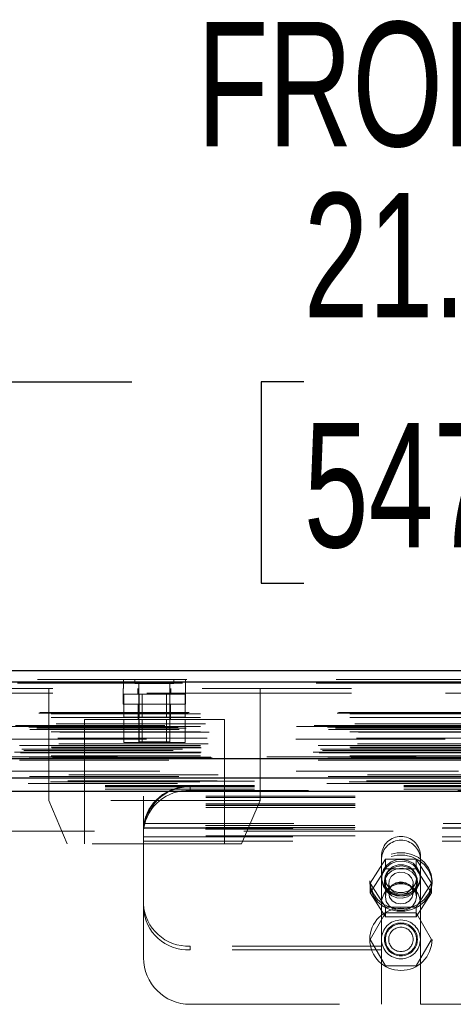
# Model space of a CAD drawing. Header units: inches. Extents: x 0.2 to 10.8, y 0.2 to 8.2.
# Tile 12 of 127: x 3.556 to 3.846, y 2.184 to 2.844. Entities that reach past the tile are written whole.
import ezdxf

# ---------------------------------------------------------------- set-up
doc = ezdxf.new("R2010")
doc.units = ezdxf.units.IN
doc.header["$MEASUREMENT"] = 0
doc.linetypes.add('HIDDEN', pattern=[0.075, 0.05, -0.025])
doc.layers.add('DIMENSIONS', color=140, linetype='Continuous')
doc.layers.add('TEXT', color=140, linetype='Continuous')
doc.styles.add('SLDTEXTSTYLE0', font='TXT', dxfattribs={"width": 0.7})
doc.dimstyles.new('SLDDIMSTYLE0', dxfattribs={"dimtxt": 0.084961, "dimasz": 0.13, "dimexe": 0, "dimexo": 0.0625, "dimgap": 0.02124, "dimtad": 0, "dimtih": 1, "dimtoh": 1, "dimlfac": 12, "dimrnd": 1e-09, "dimzin": 12, "dimdsep": 46, "dimtxsty": 'SLDTEXTSTYLE0', "dimsah": 1, "dimcen": 0.09, "dimadec": 0, "dimazin": 3, "dimtfac": 1, "dimtofl": 0, "dimtmove": 0, "dimatfit": 3, "dimfxl": 0, "dimfrac": 2, "dimtolj": 1, "dimtzin": 12, "dimarcsym": 0})

# ---------------------------------------------------------------- blocks, each defined once
blk = doc.blocks.new('_D_24')
at = {"layer": 'DIMENSIONS'}
for p, q in [((3.01185, 2.37655), (3.01185, 2.72593)), ((4.80668, 2.37655), (4.80668, 2.72593)), ((3.01185, 2.60093), (3.63068, 2.60093)), ((3.74581, 2.60093), (3.71728, 2.60093)), ((3.71728, 2.60093), (3.71728, 2.4659)), ((4.06895, 2.60093), (4.09748, 2.60093)), ((4.09748, 2.60093), (4.09748, 2.4659)), ((4.80668, 2.60093), (4.18408, 2.60093)), ((3.71728, 2.4659), (3.74581, 2.4659)), ((4.09748, 2.4659), (4.06895, 2.4659))]:
    blk.add_line(p, q, dxfattribs=at)
for points in [[(3.01185, 2.60093), (3.14185, 2.58093), (3.14185, 2.62093)], [(4.80668, 2.60093), (4.67668, 2.62093), (4.67668, 2.58093)]]:
    blk.add_solid(points, dxfattribs=at)
at = {"layer": 'DIMENSIONS', "char_height": 0.083333, "attachment_point": 1, "style": 'SLDTEXTSTYLE0'}
for s, insert in [('21.54', (3.74581, 2.72737)), ('547.1', (3.74581, 2.57332))]:
    blk.add_mtext(s, dxfattribs=dict(at, insert=insert))

msp = doc.modelspace()

# ---------------------------------------------------------------- linework, layer by layer
at = {"color": 7, "linetype": 'Continuous', "lineweight": 25}
for p, q in [((2.9674306, 2.4073113), (4.8510627, 2.4073113)), ((2.9644855, 2.3998741), (4.8540079, 2.3998741)), ((2.955401, 2.3483531), (4.8630924, 2.3483531)), ((3.0128429, 2.3355501), (4.8056912, 2.3355501)), ((3.0128429, 2.3265501), (4.8056912, 2.3265501))]:
    msp.add_line(p, q, dxfattribs=at)
at = {"color": 7, "linetype": 'HIDDEN', "lineweight": 18}
for p, q in [((4.8540079, 2.3998741), (2.9644855, 2.3998741)), ((2.9644855, 2.3988322), (4.8540079, 2.3988322)), ((4.8540079, 2.3988322), (2.9644855, 2.3988322)), ((2.9674306, 2.4013113), (4.8510627, 2.4013113)), ((4.7778162, 2.3953113), (3.0407328, 2.3953113)), ((3.5749551, 2.3953113), (3.5749551, 2.3203113)), ((3.6249551, 2.3953113), (3.6249551, 2.3848946)), ((3.6249828, 2.4013113), (3.6249828, 2.3953113)), ((3.6327676, 2.4013113), (3.6327676, 2.3987071)), ((3.6327676, 2.3987071), (3.6588092, 2.3987071)), ((3.6347467, 2.3953113), (3.6347467, 2.3915613)), ((3.6353717, 2.3987071), (3.6353717, 2.3596446)), ((3.6562051, 2.3596446), (3.6562051, 2.3987071)), ((3.6568301, 2.3915613), (3.6568301, 2.3953113)), ((3.6588092, 2.3987071), (3.6588092, 2.4013113)), ((3.6666217, 2.3848946), (3.6666217, 2.3953113)), ((3.6666495, 2.3953113), (3.6666495, 2.4013113)), ((3.7166217, 2.3203113), (3.7166217, 2.3953113)), ((3.0407328, 2.3923113), (4.7778162, 2.3923113)), ((3.0407328, 2.3923113), (4.7778162, 2.3923113)), ((4.7778162, 2.3923113), (3.0407328, 2.3923113)), ((4.7778162, 2.3923113), (3.0407328, 2.3923113)), ((3.6249551, 2.3915613), (3.6666217, 2.3915613)), ((3.6252925, 2.3915613), (3.6252925, 2.3761446)), ((3.6355404, 2.3915613), (3.6355404, 2.3761446)), ((3.6376259, 2.3915613), (3.6376259, 2.3761446)), ((3.6539509, 2.3761446), (3.6539509, 2.3915613)), ((3.6560364, 2.3915613), (3.6560364, 2.3761446)), ((3.6662843, 2.3915613), (3.6662843, 2.3761446)), ((3.6249551, 2.3848946), (3.6457884, 2.3848946)), ((3.6349551, 2.3848946), (3.6349551, 2.3744779)), ((3.6457884, 2.3848946), (3.6666217, 2.3848946)), ((3.6566217, 2.3744779), (3.6566217, 2.3848946)), ((2.9682624, 2.3788236), (4.850231, 2.3788236)), ((2.9689931, 2.3792563), (4.8495002, 2.3792563)), ((2.9767104, 2.378423), (4.841783, 2.378423)), ((2.9767104, 2.378423), (4.841783, 2.378423)), ((2.9767104, 2.3758904), (4.841783, 2.3758904)), ((3.6252925, 2.3761446), (3.6355404, 2.3761446)), ((3.6355404, 2.3761446), (3.6560364, 2.3761446)), ((3.6560364, 2.3761446), (3.6662843, 2.3761446)), ((2.9616576, 2.369391), (4.8568358, 2.369391)), ((4.8528004, 2.3705592), (2.9657057, 2.3705592)), ((2.96696, 2.3688067), (4.8515333, 2.3688067)), ((2.9767104, 2.3698556), (4.841783, 2.3698556)), ((4.840851, 2.3698625), (2.9776398, 2.3698625)), ((2.9800763, 2.3715822), (4.838417, 2.3715822)), ((3.6926634, 2.3744779), (3.5989134, 2.3744779)), ((3.5989134, 2.3744779), (3.5989134, 2.2911446)), ((3.6252925, 2.3744779), (3.6252925, 2.3590613)), ((3.6355404, 2.3744779), (3.6355404, 2.3590613)), ((3.6376259, 2.3744779), (3.6376259, 2.3590613)), ((3.6539509, 2.3590613), (3.6539509, 2.3744779)), ((3.6560364, 2.3744779), (3.6560364, 2.3590613)), ((3.6662843, 2.3744779), (3.6662843, 2.3590613)), ((3.6926634, 2.2911446), (3.6926634, 2.3744779)), ((2.9624389, 2.3679322), (4.8560472, 2.3679322)), ((2.9767104, 2.3664106), (4.841783, 2.3664106)), ((2.9824752, 2.3660926), (4.8360098, 2.3660926)), ((4.8554131, 2.3571169), (2.9630796, 2.3571169)), ((2.9767104, 2.3572399), (4.841783, 2.3572399)), ((2.9767104, 2.3560668), (4.841783, 2.3560668)), ((2.9767104, 2.3560668), (4.841783, 2.3560668)), ((2.977127, 2.3556501), (4.8413663, 2.3556501)), ((4.8405439, 2.3614109), (2.977949, 2.3614109)), ((2.9810055, 2.3620859), (4.8374878, 2.3620859)), ((2.9810055, 2.3620859), (4.8374878, 2.3620859)), ((2.9817376, 2.3583504), (4.8367522, 2.3583504)), ((3.6252925, 2.3590613), (3.6355404, 2.3590613)), ((3.6353717, 2.3596446), (3.6562051, 2.3596446)), ((3.6355404, 2.3590613), (3.6560364, 2.3590613)), ((3.6560364, 2.3590613), (3.6662843, 2.3590613)), ((2.9520253, 2.3525787), (4.8664681, 2.3525787)), ((2.9520253, 2.3525787), (4.8664681, 2.3525787)), ((2.9560711, 2.3521534), (4.8624223, 2.3521534)), ((4.8623324, 2.352663), (2.9561609, 2.352663)), ((2.9570939, 2.3547164), (4.8613994, 2.3547164)), ((2.9584127, 2.3537672), (4.8600786, 2.3537672)), ((2.964641, 2.3547474), (4.8538523, 2.3547474)), ((2.9767104, 2.3523168), (4.841783, 2.3523168)), ((2.9767104, 2.3523168), (4.841783, 2.3523168)), ((2.9767104, 2.3502432), (4.841783, 2.3502432)), ((2.9767104, 2.3502432), (4.841783, 2.3502432)), ((2.977127, 2.3527335), (4.8413663, 2.3527335)), ((2.9775437, 2.3494001), (4.8409497, 2.3494001)), ((2.9775437, 2.3494001), (4.8409497, 2.3494001)), ((2.9836235, 2.3493297), (4.8348698, 2.3493297)), ((2.9836235, 2.3493297), (4.8348698, 2.3493297)), ((4.8209828, 2.3496446), (2.9975662, 2.3496446)), ((2.955401, 2.3473113), (4.8630924, 2.3473113)), ((2.9608436, 2.3482777), (4.8576497, 2.3482777)), ((2.9610534, 2.3482508), (4.85744, 2.3482508)), ((2.9618073, 2.3487292), (4.8566861, 2.3487292)), ((2.9618073, 2.3487292), (4.8566861, 2.3487292)), ((2.9843966, 2.3487825), (4.8340968, 2.3487825)), ((2.9843966, 2.3487825), (4.8340968, 2.3487825)), ((2.988487, 2.3375906), (4.8300063, 2.3375906)), ((2.9762416, 2.33274), (4.8422376, 2.33274)), ((2.9877772, 2.3334637), (4.8307126, 2.3334637)), ((3.012767, 2.3303537), (4.805767, 2.3303537)), ((3.0128429, 2.3331683), (4.8056912, 2.3331683)), ((3.0128429, 2.3295501), (4.8056912, 2.3295501)), ((3.6696837, 2.3295501), (3.6696837, 2.3270144)), ((3.012767, 2.327818), (4.805767, 2.327818)), ((3.0128429, 2.3265501), (4.8056912, 2.3265501)), ((3.0128429, 2.3265501), (4.8056912, 2.3265501)), ((3.0128429, 2.3265501), (4.8056912, 2.3265501)), ((3.0128429, 2.3265501), (4.8056912, 2.3265501)), ((3.0128429, 2.3265501), (4.8056912, 2.3265501)), ((3.6384337, 2.3224039), (3.6384337, 2.3232471)), ((4.1801004, 2.3232471), (3.6384337, 2.3232471)), ((4.1488504, 2.3270144), (3.6696837, 2.3270144)), ((3.7166217, 2.3203113), (3.5749551, 2.3203113)), ((3.5749551, 2.3203113), (3.5874551, 2.2911446)), ((4.1801004, 2.3224039), (3.6384337, 2.3224039)), ((3.6384337, 2.3021182), (3.6384337, 2.3224039)), ((4.1801004, 2.3180507), (3.6384337, 2.3180507)), ((4.1801004, 2.3172471), (3.6384337, 2.3172471)), ((4.1801004, 2.316966), (3.6384337, 2.316966)), ((3.7041217, 2.2911446), (3.7166217, 2.3203113)), ((4.1801004, 2.315515), (3.6384337, 2.315515)), ((4.1799934, 2.3035693), (3.6385406, 2.3035693)), ((3.6391531, 2.3049668), (4.179381, 2.3049668)), ((3.6391531, 2.3049668), (4.179381, 2.3049668)), ((4.8056912, 2.2997168), (3.0128429, 2.2997168)), ((4.1801004, 2.3021182), (3.6384337, 2.3021182)), ((3.6384337, 2.3018512), (3.6384337, 2.3021182)), ((3.6384337, 2.2988523), (3.6384337, 2.3018512)), ((3.6384337, 2.3018371), (4.1801004, 2.3018371)), ((3.6384337, 2.2988523), (3.6384337, 2.2983001)), ((3.6384337, 2.2983001), (3.6384337, 2.2929668)), ((4.1801004, 2.2966804), (3.6384337, 2.2966804)), ((4.1799934, 2.3010336), (3.6385406, 2.3010336)), ((3.6386495, 2.3019668), (4.1798845, 2.3019668)), ((3.7041217, 2.2911446), (3.5874551, 2.2911446)), ((3.6384337, 2.2959668), (4.1801004, 2.2959668)), ((3.6384337, 2.2958371), (4.1801004, 2.2958371)), ((3.6384337, 2.2929668), (3.6384337, 2.2149668)), ((3.6384337, 2.2929668), (4.1801004, 2.2929668)), ((3.6384337, 2.2929668), (4.1801004, 2.2929668)), ((3.7978295, 2.2841019), (3.7978295, 2.2815662)), ((3.8238712, 2.2841019), (3.8238712, 2.2815662)), ((3.7903544, 2.2648629), (3.8006024, 2.2809499)), ((3.7978295, 2.2514251), (3.7978295, 2.2815662)), ((3.8006024, 2.2809499), (3.8006024, 2.2744345)), ((3.8006024, 2.2809499), (3.8210983, 2.2809499)), ((3.8210983, 2.2809499), (3.8210983, 2.2744345)), ((3.8210983, 2.2809499), (3.8313463, 2.2648629)), ((3.8238712, 2.2514251), (3.8238712, 2.2815662)), ((3.7903544, 2.2583476), (3.8006024, 2.2744345)), ((3.8006024, 2.2744345), (3.8210983, 2.2744345)), ((3.8210983, 2.2744345), (3.8313463, 2.2583476)), ((3.790017, 2.2664478), (3.790017, 2.2648629)), ((3.7903544, 2.2648629), (3.7903544, 2.2583476)), ((3.8006024, 2.248776), (3.7903544, 2.2648629)), ((3.7998087, 2.2664478), (3.7998087, 2.2648629)), ((3.8004337, 2.2678829), (3.8004337, 2.2557767)), ((3.8026879, 2.2648629), (3.8026879, 2.2583476)), ((3.8190129, 2.2583476), (3.8190129, 2.2648629)), ((3.8313463, 2.2648629), (3.8210983, 2.248776)), ((3.821267, 2.2557767), (3.821267, 2.2678829)), ((3.821892, 2.2648629), (3.821892, 2.2664478)), ((3.8313463, 2.2648629), (3.8313463, 2.2583476)), ((3.8316837, 2.2648629), (3.8316837, 2.2664478)), ((3.8006024, 2.2422606), (3.7903544, 2.2583476)), ((3.8313463, 2.2583476), (3.8210983, 2.2422606)), ((3.7978295, 2.2514251), (3.7978295, 2.1837168)), ((3.8238712, 2.2514251), (3.8238712, 2.1837168)), ((3.8006024, 2.2449668), (3.7903544, 2.2272168)), ((3.8210983, 2.248776), (3.8006024, 2.248776)), ((3.8006024, 2.248776), (3.8006024, 2.2422606)), ((3.8210983, 2.2449668), (3.8006024, 2.2449668)), ((3.8210983, 2.248776), (3.8210983, 2.2422606)), ((3.8313463, 2.2272168), (3.8210983, 2.2449668)), ((3.8210983, 2.2422606), (3.8006024, 2.2422606)), ((3.7903544, 2.2272168), (3.8006024, 2.2094668)), ((3.8210983, 2.2094668), (3.8313463, 2.2272168)), ((3.6696837, 2.2202016), (3.6696837, 2.2227373)), ((3.7978295, 2.2227373), (3.6696837, 2.2227373)), ((3.7978295, 2.2202016), (3.6696837, 2.2202016)), ((3.9946629, 2.2227373), (3.8238712, 2.2227373)), ((3.9946629, 2.2202016), (3.8238712, 2.2202016)), ((3.8006024, 2.2094668), (3.8210983, 2.2094668)), ((3.6696837, 2.1837168), (3.7978295, 2.1837168)), ((3.8238712, 2.1837168), (3.9946629, 2.1837168))]:
    msp.add_line(p, q, dxfattribs=at)
at = {"color": 7, "linetype": 'HIDDEN', "lineweight": 18, "flags": 128}
for points in [[(4.8620328, 2.3363193), (3.8690792, 2.3363191), (2.9564541, 2.3363193)], [(4.86204, 2.3363193), (3.9874509, 2.3363161), (2.9564553, 2.3363193)], [(4.849499, 2.3398595), (3.9245394, 2.3398598), (2.9689976, 2.3398595)], [(4.8407296, 2.3398777), (3.9245394, 2.3398778), (2.9777602, 2.3398777)], [(2.961337, 2.3316231), (3.8939488, 2.3316223), (4.8571714, 2.3316231)], [(2.9877889, 2.3334638), (3.8939547, 2.3334645), (4.830738, 2.3334638)], [(3.0128429, 2.3297323), (3.8939488, 2.3297319), (4.8056912, 2.3297323)], [(3.790017, 2.2664478), (3.7906224, 2.2619292), (3.7924034, 2.2576731), (3.7952564, 2.2539271), (3.7990157, 2.2509087), (3.8034628, 2.2487933), (3.8083392, 2.247704), (3.8133615, 2.247704), (3.818238, 2.2487933), (3.822685, 2.2509087), (3.8264443, 2.2539271), (3.8292974, 2.2576731), (3.8310783, 2.2619292), (3.8316837, 2.2664478), (3.8310783, 2.2709664), (3.8292974, 2.2752224), (3.8264443, 2.2789685), (3.822685, 2.2819869), (3.818238, 2.2841022), (3.8133615, 2.2851915), (3.8083392, 2.2851915), (3.8034628, 2.2841022), (3.7990157, 2.2819869), (3.7952564, 2.2789685), (3.7924034, 2.2752224), (3.7906224, 2.2709664), (3.790017, 2.2664478)], [(3.790017, 2.2648629), (3.7906224, 2.2603443), (3.7924034, 2.2560883), (3.7952564, 2.2523423), (3.7990157, 2.2493239), (3.8034628, 2.2472085), (3.8083392, 2.2461192), (3.8133615, 2.2461192), (3.818238, 2.2472085), (3.822685, 2.2493239), (3.8264443, 2.2523423), (3.8292974, 2.2560883), (3.8310783, 2.2603443), (3.8316837, 2.2648629), (3.8310783, 2.2693816), (3.8292974, 2.2736376), (3.8264443, 2.2773836), (3.822685, 2.280402), (3.818238, 2.2825174), (3.8133615, 2.2836067), (3.8083392, 2.2836067), (3.8034628, 2.2825174), (3.7990157, 2.280402), (3.7952564, 2.2773836), (3.7924034, 2.2736376), (3.7906224, 2.2693816), (3.790017, 2.2648629)], [(3.8238712, 2.2689835), (3.8232927, 2.2655051), (3.8216087, 2.2623358), (3.8189687, 2.2597572), (3.8156074, 2.2579983), (3.8118234, 2.2572156), (3.8079529, 2.2574785), (3.8043399, 2.2587636), (3.8013054, 2.2609568), (3.799119, 2.2638633), (3.797975, 2.2672246), (3.797975, 2.2707423), (3.799119, 2.2741037), (3.8013054, 2.2770101), (3.8043399, 2.2792033), (3.8079529, 2.2804885), (3.8118234, 2.2807514), (3.8156074, 2.2799686), (3.8189687, 2.2782098), (3.8216087, 2.2756312), (3.8232927, 2.2724618), (3.8238712, 2.2689835)], [(3.8238712, 2.2678829), (3.8232927, 2.2644045), (3.8216087, 2.2612352), (3.8189687, 2.2586566), (3.8156074, 2.2568978), (3.8118234, 2.256115), (3.8079529, 2.2563779), (3.8043399, 2.257663), (3.8013054, 2.2598563), (3.799119, 2.2627627), (3.797975, 2.2661241), (3.797975, 2.2696417), (3.799119, 2.2730031), (3.8013054, 2.2759095), (3.8043399, 2.2781028), (3.8079529, 2.2793879), (3.8118234, 2.2796508), (3.8156074, 2.278868), (3.8189687, 2.2771092), (3.8216087, 2.2745306), (3.8232927, 2.2713613), (3.8238712, 2.2678829)], [(3.7998087, 2.2664478), (3.800407, 2.2631985), (3.8021369, 2.2603013), (3.8048111, 2.2580701), (3.8081398, 2.2567468), (3.8117622, 2.2564748), (3.8152857, 2.2572835), (3.8183287, 2.2590853), (3.8205612, 2.2616849), (3.8217414, 2.2648006), (3.8217414, 2.2680949), (3.8205612, 2.2712106), (3.8183287, 2.2738103), (3.8152857, 2.275612), (3.8117622, 2.2764207), (3.8081398, 2.2761487), (3.8048111, 2.2748254), (3.8021369, 2.2725943), (3.800407, 2.2696971), (3.7998087, 2.2664478)], [(3.821267, 2.2678829), (3.8206388, 2.264654), (3.81883, 2.2618145), (3.8160587, 2.259707), (3.8126592, 2.2585856), (3.8090415, 2.2585856), (3.805642, 2.259707), (3.8028707, 2.2618145), (3.8010619, 2.264654), (3.8004337, 2.2678829), (3.8010619, 2.2711118), (3.8028707, 2.2739513), (3.805642, 2.2760588), (3.8090415, 2.2771802), (3.8126592, 2.2771802), (3.8160587, 2.2760588), (3.81883, 2.2739513), (3.8206388, 2.2711118), (3.821267, 2.2678829)], [(3.7998087, 2.2648629), (3.800407, 2.2616136), (3.8021369, 2.2587164), (3.8048111, 2.2564853), (3.8081398, 2.255162), (3.8117622, 2.25489), (3.8152857, 2.2556987), (3.8183287, 2.2575005), (3.8205612, 2.2601001), (3.8217414, 2.2632158), (3.8217414, 2.2665101), (3.8205612, 2.2696258), (3.8183287, 2.2722254), (3.8152857, 2.2740272), (3.8117622, 2.2748359), (3.8081398, 2.2745639), (3.8048111, 2.2732406), (3.8021369, 2.2710095), (3.800407, 2.2681123), (3.7998087, 2.2648629)], [(3.8149316, 2.2584563), (3.8119158, 2.2575285), (3.8087377, 2.2577173), (3.8058813, 2.2589939), (3.8037814, 2.2611641), (3.8027577, 2.2638974), (3.802966, 2.2667776), (3.8043746, 2.2693664), (3.8067691, 2.2712696), (3.8097849, 2.2721974), (3.812963, 2.2720086), (3.8158194, 2.270732), (3.8179193, 2.2685618), (3.818943, 2.2658285), (3.8187347, 2.2629483), (3.8173261, 2.2603595), (3.8149316, 2.2584563)], [(3.821267, 2.2557767), (3.8206388, 2.2525477), (3.81883, 2.2497083), (3.8160587, 2.2476008), (3.8126592, 2.2464794), (3.8090415, 2.2464794), (3.805642, 2.2476008), (3.8028707, 2.2497083), (3.8010619, 2.2525477), (3.8004337, 2.2557767), (3.8010619, 2.2590056), (3.8028707, 2.261845), (3.805642, 2.2639525), (3.8090415, 2.2650739), (3.8126592, 2.2650739), (3.8160587, 2.2639525), (3.81883, 2.261845), (3.8206388, 2.2590056), (3.821267, 2.2557767)], [(3.8190129, 2.2583476), (3.8183915, 2.2555166), (3.8166221, 2.2531166), (3.813974, 2.251513), (3.8108504, 2.2509498), (3.8077267, 2.251513), (3.8050786, 2.2531166), (3.8033092, 2.2555166), (3.8026879, 2.2583476), (3.8033092, 2.2611786), (3.8050786, 2.2635786), (3.8077267, 2.2651822), (3.8108504, 2.2657453), (3.813974, 2.2651822), (3.8166221, 2.2635786), (3.8183915, 2.2611786), (3.8190129, 2.2583476)]]:
    msp.add_lwpolyline(points, dxfattribs=at)
at = {"color": 7, "linetype": 'HIDDEN', "lineweight": 18}
for radius in [0.0208333, 0.0130208, 0.0110417, 0.0104167, 0.0081625]:
    msp.add_circle((3.8108504, 2.2272168), radius, dxfattribs=at)
for centre, radius, start, end in [((3.6684422, 2.2993824), 0.0301933, 87.6434837, 172.0290646), ((3.6696837, 2.2983001), 0.03125, 90, 167.682234), ((3.6684422, 2.2968466), 0.0301933, 87.6434837, 172.0290646), ((3.8108504, 2.2831715), 0.013054, 4.087218, 175.912782), ((3.8108504, 2.2806358), 0.013054, 4.087218, 175.912782), ((3.8108504, 2.2514251), 0.0130208, 0, 180), ((3.6682883, 2.252599), 0.0298943, 182.9521409, 272.6753367), ((3.6682883, 2.2500633), 0.0298943, 182.9521409, 272.6753367), ((3.6696837, 2.2149668), 0.03125, 180, 270)]:
    msp.add_arc(centre, radius, start, end, dxfattribs=at)
for points, knots in [([(3.6384337, 2.3018512), (3.6384337, 2.3018766), (3.6384345, 2.3019351), (3.6384402, 2.3021163), (3.6384451, 2.3022398), (3.6384609, 2.3025386), (3.638472, 2.3027184), (3.6385011, 2.3031151), (3.638519, 2.3033324), (3.6385406, 2.3035693)], [0, 0, 0, 0, 0.25, 0.25, 0.5, 0.5, 0.75, 0.75, 1, 1, 1, 1]), ([(3.6391531, 2.3049668), (3.6390679, 2.3045768), (3.638992, 2.3041924), (3.6388619, 2.3034686), (3.6388088, 2.3031354), (3.6386854, 2.3022987), (3.6386495, 2.3019668), (3.6386495, 2.3019668)], [0, 0, 0, 0, 0.25, 0.25, 0.5, 0.5, 1, 1, 1, 1]), ([(3.6386495, 2.3019668), (3.6386495, 2.3019668), (3.6386395, 2.3018842), (3.6386038, 2.3015601), (3.6385778, 2.3013143), (3.6385231, 2.300684), (3.6384941, 2.3002953), (3.6384492, 2.2993839), (3.6384337, 2.298871), (3.6384337, 2.2983001)], [0, 0, 0, 0, 0.25, 0.25, 0.5, 0.5, 0.75, 0.75, 1, 1, 1, 1])]:
    msp.add_open_spline(points, degree=3, knots=knots, dxfattribs=at)

# ---------------------------------------------------------------- texts
at = {"layer": 'TEXT', "insert": (3.9191937, 2.8420463), "char_height": 0.08333333, "attachment_point": 2, "style": 'SLDTEXTSTYLE0'}
msp.add_mtext('FRONT VIEW', dxfattribs=at)

# ---------------------------------------------------------------- dimensions: what is measured, and where the dimension line sits
at = {"layer": 'DIMENSIONS'}
dim = msp.add_linear_dim(base=(4.8066837, 2.6009307), p1=(3.0118504, 2.3265501), p2=(4.8066837, 2.3265501), dimstyle='SLDDIMSTYLE0', dxfattribs=at)
dim.commit()
dim.dimension.update_dxf_attribs({"geometry": '_D_24', "text_midpoint": (3.90738, 2.6009307), "dimtype": 160})

doc.saveas('drawing.dxf')
